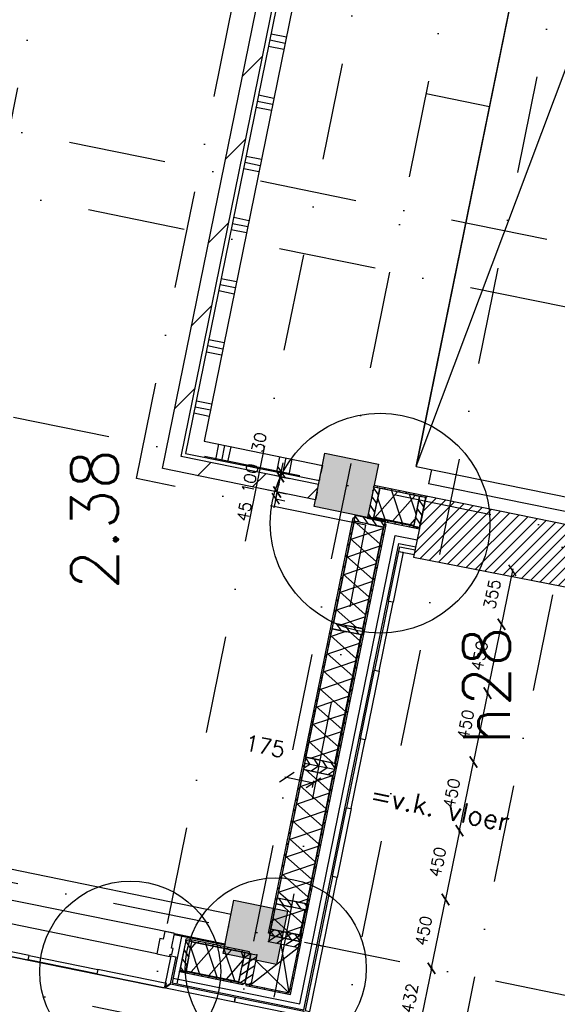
# Model space of a CAD drawing. Extents: x -33346 to 151546, y -8083 to 129543.
# Tile 11 of 68: x 22300 to 25749, y 21973 to 28285. Entities that reach past the tile are written whole.
import ezdxf

# ---------------------------------------------------------------- set-up
doc = ezdxf.new("R2010")
doc.units = 0
doc.header["$LTSCALE"] = 50
doc.header["$MEASUREMENT"] = 0
doc.header["$PDSIZE"] = -1
doc.linetypes.add('DASHDOT', pattern=[25, 12.5, -6.25, 0, -6.25])
doc.linetypes.add('XREF2$0$DASHDOT', pattern=[25, 12.5, -6.25, 0, -6.25])
doc.layers.get('0').update_dxf_attribs({"linetype": 'CONTINUOUS'})
doc.layers.get('DEFPOINTS').update_dxf_attribs({"linetype": 'CONTINUOUS'})
for name, color, linetype in [('_BRANDCOMPART', 6, 'DASHDOT'), ('_DETAILNUMMERS', 4, 'CONTINUOUS'), ('_DETAILNUMMERSTEKST', 4, 'CONTINUOUS'), ('_INSTALLATIES', 4, 'CONTINUOUS'), ('A--A21--_F-23-', 9, 'CONTINUOUS'), ('A--A22--_F123-', 9, 'CONTINUOUS'), ('A--A25--_F-2--', 9, 'CONTINUOUS'), ('A--A28--_F12--', 7, 'CONTINUOUS'), ('A--A42--_F-23-', 9, 'CONTINUOUS'), ('A--L$7A1-_STRAMIEN', 1, 'CONTINUOUS'), ('A--L02-A3-_LOGO', 3, 'CONTINUOUS'), ('A--L21--', 3, 'CONTINUOUS'), ('A--L21--_F-2--', 7, 'CONTINUOUS'), ('A--L21A2_BUITENWAND', 2, 'CONTINUOUS'), ('A--L21D2_BUITENWAND', 2, 'CONTINUOUS'), ('A--L22--_F-2--', 7, 'CONTINUOUS'), ('A--L22--_F-23-', 7, 'CONTINUOUS'), ('A--L22A2_BINNENWAND', 2, 'CONTINUOUS'), ('A--L25--', 7, 'CONTINUOUS'), ('A--L25--_F-23-', 7, 'CONTINUOUS'), ('A--L28--', 7, 'CONTINUOUS'), ('A--L28--_F12--', 7, 'CONTINUOUS'), ('A--L28A4_CONSTRUCTIE', 4, 'CONTINUOUS'), ('A--L31A1_BUITENKOZIJN', 1, 'CONTINUOUS'), ('A--L42--', 7, 'CONTINUOUS'), ('A--L42--_F-23-', 7, 'CONTINUOUS'), ('A--M$1A-_F123-', 1, 'CONTINUOUS'), ('A--T$1A-_F123-_RNR', 4, 'CONTINUOUS'), ('A--T01A-25_TEKST', 2, 'CONTINUOUS'), ('A--T01A-70_TEKST', 5, 'CONTINUOUS'), ('X--LR---_CP', 7, 'CONTINUOUS'), ('XREF2$0$A--L$7A-_STRAMIEN', 1, 'XREF2$0$DASHDOT'), ('XREF2$0$A--T$7A8-_STRAMIEN', 8, 'XREF2$0$DASHDOT')]:
    doc.layers.add(name, color=color, linetype=linetype)
doc.styles.add('ALFA-0_25', font='ROMANS')
doc.styles.add('HIEMSTRA', font='romans.shx')
doc.dimstyles.get("Standard").update_dxf_attribs({"dimscale": 40, "dimtxt": 2.5, "dimasz": 2, "dimexe": 0.3, "dimexo": 0.3, "dimgap": 2, "dimtad": 1, "dimdec": 0, "dimzin": 0, "dimtxsty": 'HIEMSTRA', "dimblk1": 'OBLIQUE', "dimblk2": 'OBLIQUE', "dimsah": 1, "dimcen": -0.09, "dimdle": 0.3, "dimse1": 1, "dimclrd": 2, "dimclre": 2, "dimclrt": 3, "dimazin": 3, "dimtfac": 1, "dimtdec": 4, "dimtofl": 0, "dimtmove": 0, "dimatfit": 3, "dimtvp": 625, "dimtolj": 1, "dimtzin": 0})
doc.dimstyles.new('STANDARD$0', dxfattribs={"dimscale": 50, "dimtxt": 2.5, "dimasz": 2, "dimexe": 2, "dimexo": 0, "dimgap": 2, "dimtad": 1, "dimdec": 0, "dimzin": 0, "dimtxsty": 'ALFA-0_25', "dimblk1": 'OBLIQUE', "dimblk2": 'OBLIQUE', "dimsah": 1, "dimcen": -3, "dimdle": 2, "dimclrd": 1, "dimclre": 1, "dimclrt": 2, "dimazin": 3, "dimtfac": 0.666667, "dimtofl": 0, "dimtmove": 0, "dimatfit": 3, "dimtvp": 0.833333, "dimtolj": 1, "dimtzin": 0})

# ---------------------------------------------------------------- blocks, each defined once
blk = doc.blocks.new('*U824')
at = {"layer": 'A--A22--_F123-', "linetype": 'CONTINUOUS'}
h = blk.add_hatch(dxfattribs=at)
h.set_pattern_fill('ALFALINE', color=256, scale=300, style=0)
h.set_pattern_definition([(45, (-23276.04, -25446.4), (-212.132, 212.132), [])])
h.paths.add_polyline_path([(0, 0), (-59, -39), (803.9, 4197), (852.9, 4187), (901.9, 4177), (59, 39)])
at = {"layer": 'A--L22--_F-2--', "color": 3, "linetype": 'CONTINUOUS'}
for points in [[(-59, -39), (-59, -39), (803.9, 4197), (852.9, 4187)], [(59, 39), (59, 39), (901.9, 4177), (852.9, 4187)]]:
    blk.add_lwpolyline(points, dxfattribs=at)
blk = doc.blocks.new('*U806')
at = {"layer": 'A--A22--_F123-', "linetype": 'CONTINUOUS'}
h = blk.add_hatch(dxfattribs=at)
h.set_pattern_fill('ALFALINE', color=256, scale=300, style=0)
h.set_pattern_definition([(45, (-24207.2, -25256.72), (-212.132, 212.132), [])])
h.paths.add_polyline_path([(0, 0), (-10, -49), (-990.1, 150.7), (-931.2, 189.7), (-872.2, 228.7), (10, 49)])
at = {"layer": 'A--L22--_F-2--', "color": 3, "linetype": 'CONTINUOUS'}
for points in [[(0, 0), (10, 49), (-872.2, 228.7), (-872.2, 228.7)], [(0, 0), (-10, -49), (-990.1, 150.7), (-990.1, 150.7)]]:
    blk.add_lwpolyline(points, dxfattribs=at)
blk = doc.blocks.new('*U801')
at = {"layer": 'A--A22--_F123-', "linetype": 'CONTINUOUS'}
h = blk.add_hatch(dxfattribs=at)
h.set_pattern_fill('ALFAPLST', color=256, scale=400, angle=168.48648, style=0)
h.set_pattern_definition([(168.486, (0, 0), (-79.84, -391.95), []), (168.486, (-8, -39.2), (-79.84, -391.95), []), (168.486, (-15.97, -78.4), (-79.84, -391.95), [])])
h.paths.add_polyline_path([(0, 0), (49, -10), (-768.8, -4024.6), (-827.8, -4063.7), (-886.7, -4102.7), (-49, 10)])
at = {"layer": 'A--L22--_F-23-', "color": 3, "linetype": 'CONTINUOUS'}
for points in [[(0, 0), (-49, 10), (-886.7, -4102.7), (-886.7, -4102.7)], [(0, 0), (49, -10), (-768.8, -4024.6), (-768.8, -4024.6)]]:
    blk.add_lwpolyline(points, dxfattribs=at)
blk = doc.blocks.new('*U800')
at = {"layer": 'A--A22--_F123-', "linetype": 'CONTINUOUS'}
h = blk.add_hatch(dxfattribs=at)
h.set_pattern_fill('ALFAPLST', color=256, scale=400, angle=258.48614, style=0)
h.set_pattern_definition([(258.486, (0, 0), (391.95, -79.84), []), (258.486, (39.2, -8), (391.95, -79.84), []), (258.486, (78.4, -15.97), (391.95, -79.84), [])])
h.paths.add_polyline_path([(0, 0), (-59, -39), (798.7, -213.7), (808.7, -164.7), (818.6, -115.7), (59, 39)])
at = {"layer": 'A--L22--_F-23-', "color": 3, "linetype": 'CONTINUOUS'}
for points in [[(59, 39), (59, 39), (818.6, -115.7), (808.7, -164.7)], [(-59, -39), (-59, -39), (798.7, -213.7), (808.7, -164.7)]]:
    blk.add_lwpolyline(points, dxfattribs=at)
blk = doc.blocks.new('XREF2')
at = {"layer": 'XREF2$0$A--L$7A-_STRAMIEN'}
for p, q in [((-35527.847, 66718.097), (-57057.909, -38976.081)), ((-47754.974, 12905.719), (-58003.336, -37404.971)), ((-47201.343, 12792.944), (-57719.326, -38841.349)), ((-45035.721, -6369.935), (-64767.784, -2350.484)), ((-45395.005, -8133.713), (-65209.382, -4097.495)), ((-45978.842, -10999.853), (-65793.219, -6963.635)), ((-46113.574, -11661.27), (-65845.637, -7641.82))]:
    blk.add_line(p, q, dxfattribs=at)
at = {"layer": 'XREF2$0$A--T$7A8-_STRAMIEN', "color": 8}
for p, q in [((-51334.938, 5401.176), (-60073.364, -37497.015)), ((-47404.652, 4600.571), (-56073.829, -37957.669)), ((-41238.067, -7551.737), (-64929.938, -2725.667))]:
    blk.add_line(p, q, dxfattribs=at)
blk = doc.blocks.new('Q020437-')
at = {"layer": 'A--A28--_F12--', "color": 8}
for points in [[(-175, -175), (-175, 175), (175, 175)], [(-175, -175), (175, 175), (175, -175)]]:
    blk.add_solid(points, dxfattribs=at)
at = {"layer": 'A--L28--_F12--', "color": 3, "linetype": 'CONTINUOUS'}
blk.add_lwpolyline([(-175, -175), (-175, 175), (175, 175), (175, -175)], close=True, dxfattribs=at)
at = {"layer": 'X--LR---_CP'}
for p in [(-175, 0), (-175, 0), (175, 0)]:
    blk.add_point(p, dxfattribs=at)
blk = doc.blocks.new('_OBLIQUE')
at = {"color": 0, "linetype": 'BYBLOCK'}
blk.add_line((-0.5, -0.5), (0.5, 0.5), dxfattribs=at)
blk = doc.blocks.new('*D264')
at = {"color": 2, "linetype": 'BYBLOCK'}
for p, q in [((24001.7, 23431.1), (24184.9, 23393.7)), ((24178.7, 23363.2), (24187.3, 23405.5))]:
    blk.add_line(p, q, dxfattribs=at)
at = {"layer": 'DEFPOINTS', "color": 0, "linetype": 'BYBLOCK'}
for p in [(24004.8, 23386.4), (24184.9, 23393.7), (24176.3, 23351.5)]:
    blk.add_point(p, dxfattribs=at)
at = {"color": 2, "linetype": 'BYBLOCK', "xscale": 80, "yscale": 80, "zscale": 80}
for p, rotation in [((24013.4, 23428.7), 168.4862903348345), ((24184.9, 23393.7), 348.4862903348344)]:
    blk.add_blockref('_OBLIQUE', p, dxfattribs=dict(at, rotation=rotation))
at = {"color": 3, "linetype": 'BYBLOCK', "insert": (23873.8, 23627.2), "char_height": 100, "attachment_point": 5, "rotation": 348.48629, "style": 'HIEMSTRA'}
blk.add_mtext('\\A1;175', dxfattribs=at)
blk = doc.blocks.new('*D265')
at = {"color": 1, "linetype": 'BYBLOCK'}
blk.add_line((24939.8, 22194.9), (25033.2, 22653.5), dxfattribs=at)
at = {"layer": 'DEFPOINTS', "color": 0, "linetype": 'BYBLOCK'}
for p in [(25031.4, 22644.7), (25031.4, 22644.7), (24941.6, 22203.8)]:
    blk.add_point(p, dxfattribs=at)
at = {"color": 1, "linetype": 'BYBLOCK', "xscale": 60, "yscale": 60, "zscale": 60}
for p, rotation in [((25031.4, 22644.7), 78.48999999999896), ((24941.6, 22203.8), 258.4899999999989)]:
    blk.add_blockref('_OBLIQUE', p, dxfattribs=dict(at, rotation=rotation))
at = {"color": 2, "linetype": 'BYBLOCK', "insert": (24890.9, 22443.7), "char_height": 75, "attachment_point": 5, "rotation": 78.49, "style": 'HIEMSTRA'}
blk.add_mtext('\\A1;450', dxfattribs=at)
blk = doc.blocks.new('*D266')
at = {"color": 1, "linetype": 'BYBLOCK'}
blk.add_line((25123, 23094.4), (25029.6, 22635.9), dxfattribs=at)
at = {"layer": 'DEFPOINTS', "color": 0, "linetype": 'BYBLOCK'}
for p in [(25121.2, 23085.6), (25031.4, 22644.7), (25031.4, 22644.7)]:
    blk.add_point(p, dxfattribs=at)
at = {"color": 1, "linetype": 'BYBLOCK', "xscale": 60, "yscale": 60, "zscale": 60}
for p, rotation in [((25121.2, 23085.6), 78.48258066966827), ((25031.4, 22644.7), 258.4825806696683)]:
    blk.add_blockref('_OBLIQUE', p, dxfattribs=dict(at, rotation=rotation))
at = {"color": 2, "linetype": 'BYBLOCK', "insert": (24980.7, 22884.6), "char_height": 75, "attachment_point": 5, "rotation": 78.48258, "style": 'HIEMSTRA'}
blk.add_mtext('\\A1;450', dxfattribs=at)
blk = doc.blocks.new('*D267')
at = {"color": 1, "linetype": 'BYBLOCK'}
blk.add_line((25302.5, 23976.3), (25209.1, 23517.7), dxfattribs=at)
at = {"layer": 'DEFPOINTS', "color": 0, "linetype": 'BYBLOCK'}
for p in [(25300.7, 23967.5), (25210.9, 23526.6), (25210.9, 23526.6)]:
    blk.add_point(p, dxfattribs=at)
at = {"color": 1, "linetype": 'BYBLOCK', "xscale": 60, "yscale": 60, "zscale": 60}
for p, rotation in [((25300.7, 23967.5), 78.4900000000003), ((25210.9, 23526.6), 258.4900000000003)]:
    blk.add_blockref('_OBLIQUE', p, dxfattribs=dict(at, rotation=rotation))
at = {"color": 2, "linetype": 'BYBLOCK', "insert": (25160.3, 23766.5), "char_height": 75, "attachment_point": 5, "rotation": 78.49, "style": 'HIEMSTRA'}
blk.add_mtext('\\A1;450', dxfattribs=at)
blk = doc.blocks.new('*D268')
at = {"color": 1, "linetype": 'BYBLOCK'}
blk.add_line((25119.4, 23076.8), (25212.7, 23535.4), dxfattribs=at)
at = {"layer": 'DEFPOINTS', "color": 0, "linetype": 'BYBLOCK'}
for p in [(25210.9, 23526.6), (25210.9, 23526.6), (25121.2, 23085.6)]:
    blk.add_point(p, dxfattribs=at)
at = {"color": 1, "linetype": 'BYBLOCK', "xscale": 60, "yscale": 60, "zscale": 60}
for p, rotation in [((25210.9, 23526.6), 78.49741933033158), ((25121.2, 23085.6), 258.4974193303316)]:
    blk.add_blockref('_OBLIQUE', p, dxfattribs=dict(at, rotation=rotation))
at = {"color": 2, "linetype": 'BYBLOCK', "insert": (25070.5, 23325.5), "char_height": 75, "attachment_point": 5, "rotation": 78.49742, "style": 'HIEMSTRA'}
blk.add_mtext('\\A1;450', dxfattribs=at)
blk = doc.blocks.new('*D269')
at = {"color": 1, "linetype": 'BYBLOCK'}
blk.add_line((25298.9, 23958.7), (25392.3, 24417.3), dxfattribs=at)
at = {"layer": 'DEFPOINTS', "color": 0, "linetype": 'BYBLOCK'}
for p in [(25390.5, 24408.5), (25390.5, 24408.5), (25300.7, 23967.6)]:
    blk.add_point(p, dxfattribs=at)
at = {"color": 1, "linetype": 'BYBLOCK', "xscale": 60, "yscale": 60, "zscale": 60}
for p, rotation in [((25390.5, 24408.5), 78.48999999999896), ((25300.7, 23967.6), 258.4899999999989)]:
    blk.add_blockref('_OBLIQUE', p, dxfattribs=dict(at, rotation=rotation))
at = {"color": 2, "linetype": 'BYBLOCK', "insert": (25250.1, 24207.5), "char_height": 75, "attachment_point": 5, "rotation": 78.49, "style": 'HIEMSTRA'}
blk.add_mtext('\\A1;450', dxfattribs=at)
blk = doc.blocks.new('*D270')
at = {"layer": 'A--M$1A-_F123-', "color": 1, "linetype": 'CONTINUOUS'}
for p, q in [((25463.3, 24764.7), (25388.8, 24399.6)), ((25399.3, 24406.7), (25399.4, 24406.7))]:
    blk.add_line(p, q, dxfattribs=at)
at = {"layer": 'DEFPOINTS', "color": 0, "linetype": 'CONTINUOUS'}
for p in [(25461.4, 24755.9, 0), (25390.5, 24408.5), (25390.6, 24408.5)]:
    blk.add_point(p, dxfattribs=at)
at = {"layer": 'A--M$1A-_F123-', "color": 1, "linetype": 'CONTINUOUS', "xscale": 60, "yscale": 60, "zscale": 60}
for p, rotation in [((25461.5, 24755.9), 78.4730978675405), ((25390.6, 24408.5), 258.4730978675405)]:
    blk.add_blockref('_OBLIQUE', p, dxfattribs=dict(at, rotation=rotation))
at = {"layer": 'A--M$1A-_F123-', "color": 2, "linetype": 'CONTINUOUS', "insert": (25330.5, 24601.7), "char_height": 75, "attachment_point": 5, "rotation": 78.4731, "style": 'HIEMSTRA'}
blk.add_mtext('\\A1;355', dxfattribs=at)
blk = doc.blocks.new('*D271')
at = {"color": 1, "linetype": 'BYBLOCK'}
blk.add_line((24943.4, 22212.5), (24853.5, 21771.6), dxfattribs=at)
at = {"layer": 'DEFPOINTS', "color": 0, "linetype": 'BYBLOCK'}
for p in [(24941.6, 22203.7), (24855.3, 21780.4), (24855.3, 21780.4)]:
    blk.add_point(p, dxfattribs=at)
at = {"color": 1, "linetype": 'BYBLOCK', "xscale": 60, "yscale": 60, "zscale": 60}
for p, rotation in [((24941.6, 22203.7), 78.48227184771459), ((24855.3, 21780.4), 258.4822718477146)]:
    blk.add_blockref('_OBLIQUE', p, dxfattribs=dict(at, rotation=rotation))
at = {"color": 2, "linetype": 'BYBLOCK', "insert": (24802.9, 22011.5), "char_height": 75, "attachment_point": 5, "rotation": 78.48227, "style": 'HIEMSTRA'}
blk.add_mtext('\\A1;432', dxfattribs=at)
blk = doc.blocks.new('NH40_196')
at = {"layer": 'A--A25--_F-2--'}
h = blk.add_hatch(dxfattribs=at)
h.set_pattern_fill('ALFALINE', color=256, scale=40, style=0, pattern_type=2)
h.set_pattern_definition([(45, (-6, 0), (-28.284, 28.284), [])])
h.paths.add_polyline_path([(0, 0), (0, 196), (40, 196), (40, 0)])
at = {"layer": 'A--L25--_F-23-', "color": 2, "linetype": 'CONTINUOUS'}
blk.add_lwpolyline([(0, 0), (0, 196), (40, 196), (40, 0)], close=True, dxfattribs=at)
at = {"layer": 'X--LR---_CP'}
for p in [(0, 0), (0, 0), (40, 0)]:
    blk.add_point(p, dxfattribs=at)
blk = doc.blocks.new('*U706')
at = {"layer": 'A--A21--_F-23-', "linetype": 'CONTINUOUS'}
h = blk.add_hatch(dxfattribs=at)
h.set_pattern_fill('ALFAISO', color=256, scale=100, angle=348.49483, style=0)
h.set_pattern_definition([(48.495, (-9.97, -49), (-74.89, 66.27), []), (108.495, (-9.97, -49), (-94.835, -31.722), [])])
h.paths.add_polyline_path([(0, 0), (18.9, 93.1), (357.9, 24.1), (339, -69), (320, -162.1), (-18.9, -93.1)])
at = {"layer": 'A--L21--_F-2--', "color": 2, "linetype": 'CONTINUOUS'}
for points in [[(0, 0), (18.9, 93.1), (357.9, 24.1), (339, -69)], [(0, 0), (-18.9, -93.1), (320, -162.1), (339, -69)]]:
    blk.add_lwpolyline(points, dxfattribs=at)
blk = doc.blocks.new('*U705')
at = {"layer": 'A--A42--_F-23-', "linetype": 'CONTINUOUS'}
h = blk.add_hatch(dxfattribs=at)
h.set_pattern_fill('ALFALINE', color=256, scale=40, style=0)
h.set_pattern_definition([(45, (-23752.42, -22097.937), (-28.28427, 28.28427), [])])
h.paths.add_polyline_path([(0, 0), (1, 4.9), (276.5, -51.2), (280.4, -57.1), (284.3, -63), (-1, -4.9)])
at = {"layer": 'A--L42--_F-23-', "color": 2, "linetype": 'CONTINUOUS'}
for points in [[(0, 0), (-1, -4.9), (284.3, -63), (284.3, -63)], [(0, 0), (1, 4.9), (276.5, -51.2), (276.5, -51.2)]]:
    blk.add_lwpolyline(points, dxfattribs=at)
blk = doc.blocks.new('*U704')
at = {"layer": 'A--A42--_F-23-', "linetype": 'CONTINUOUS'}
h = blk.add_hatch(dxfattribs=at)
h.set_pattern_fill('ALFALINE', color=256, scale=40, style=0)
h.set_pattern_definition([(45, (-24032.804, -22040.84), (-28.28427, 28.28427), [])])
h.paths.add_polyline_path([(0, 0), (3.9, -5.9), (75.1, 343.3), (70.2, 344.3), (65.3, 345.3), (-3.9, 5.9)])
at = {"layer": 'A--L42--_F-23-', "color": 2, "linetype": 'CONTINUOUS'}
for points in [[(-3.9, 5.9), (-3.9, 5.9), (65.3, 345.3), (70.2, 344.3)], [(3.9, -5.9), (3.9, -5.9), (75.1, 343.3), (70.2, 344.3)]]:
    blk.add_lwpolyline(points, dxfattribs=at)
blk = doc.blocks.new('*U689')
at = {"layer": 'A--A42--_F-23-', "linetype": 'CONTINUOUS'}
h = blk.add_hatch(dxfattribs=at)
h.set_pattern_fill('ALFALINE', color=256, scale=40, style=0)
h.set_pattern_definition([(45, (-24104.43, -22394.64), (-28.28427, 28.28427), [])])
h.paths.add_polyline_path([(0, 0), (-4.9, 1), (536.4, 2656.4), (541.3, 2655.4), (546.2, 2654.4), (4.9, -1)])
at = {"layer": 'A--L42--_F-23-', "color": 2, "linetype": 'CONTINUOUS'}
for points in [[(0, 0), (-4.9, 1), (536.4, 2656.4), (541.3, 2655.4)], [(0, 0), (4.9, -1), (546.2, 2654.4), (541.3, 2655.4)]]:
    blk.add_lwpolyline(points, dxfattribs=at)
blk = doc.blocks.new('*U688')
at = {"layer": 'A--A21--_F-23-', "linetype": 'CONTINUOUS'}
h = blk.add_hatch(dxfattribs=at)
h.set_pattern_fill('ALFAISO', color=256, scale=100, angle=258.48149, style=0)
h.set_pattern_definition([(318.481, (-48.99, 9.98), (66.286, 74.874), []), (18.481, (-48.99, 9.98), (-31.7, 94.843), [])])
h.paths.add_polyline_path([(0, 0), (93.1, -19), (-39.6, -670.3), (-132.7, -651.3), (-225.8, -632.4), (-93.1, 19)])
at = {"layer": 'A--L21--_F-2--', "color": 2, "linetype": 'CONTINUOUS'}
for points in [[(0, 0), (-93.1, 19), (-225.8, -632.4), (-132.7, -651.3)], [(0, 0), (93.1, -19), (-39.6, -670.3), (-132.7, -651.3)]]:
    blk.add_lwpolyline(points, dxfattribs=at)
blk = doc.blocks.new('*U687')
at = {"layer": 'A--A21--_F-23-', "linetype": 'CONTINUOUS'}
h = blk.add_hatch(dxfattribs=at)
h.set_pattern_fill('ALFAISO', color=256, scale=100, angle=78.48249, style=0)
h.set_pattern_definition([(138.482, (48.99, -9.98), (-66.285, -74.875), []), (198.482, (48.99, -9.98), (31.701, -94.842), [])])
h.paths.add_polyline_path([(0, 0), (-93.1, 19), (74.7, 842.3), (167.8, 823.4), (260.9, 804.4), (93.1, -19)])
at = {"layer": 'A--L21--_F-2--', "color": 2, "linetype": 'CONTINUOUS'}
for points in [[(0, 0), (-93.1, 19), (74.7, 842.3), (167.8, 823.4)], [(0, 0), (93.1, -19), (260.9, 804.4), (167.8, 823.4)]]:
    blk.add_lwpolyline(points, dxfattribs=at)
blk = doc.blocks.new('*U686')
at = {"layer": 'A--A21--_F-23-', "linetype": 'CONTINUOUS'}
h = blk.add_hatch(dxfattribs=at)
h.set_pattern_fill('ALFAISO', color=256, scale=100, angle=78.46699, style=0)
h.set_pattern_definition([(138.467, (48.99, -10), (-66.305, -74.857), []), (198.467, (48.99, -10), (31.676, -94.85), [])])
h.paths.add_polyline_path([(0, 0), (-93.1, 19), (-60, 180.9), (33, 161.9), (126.1, 142.9), (93.1, -19)])
at = {"layer": 'A--L21--_F-2--', "color": 2, "linetype": 'CONTINUOUS'}
for points in [[(0, 0), (-93.1, 19), (-60, 180.9), (33, 161.9)], [(0, 0), (93.1, -19), (126.1, 142.9), (33, 161.9)]]:
    blk.add_lwpolyline(points, dxfattribs=at)
blk = doc.blocks.new('*U685')
at = {"layer": 'A--A21--_F-23-', "linetype": 'CONTINUOUS'}
h = blk.add_hatch(dxfattribs=at)
h.set_pattern_fill('ALFAISO', color=256, scale=100, angle=258.48249, style=0)
h.set_pattern_definition([(318.482, (-48.99, 9.98), (66.285, 74.875), []), (18.482, (-48.99, 9.98), (-31.701, 94.842), [])])
h.paths.add_polyline_path([(0, 0), (93.1, -19), (-74.6, -841.8), (-167.7, -822.8), (-260.8, -803.9), (-93.1, 19)])
at = {"layer": 'A--L21--_F-2--', "color": 2, "linetype": 'CONTINUOUS'}
for points in [[(0, 0), (-93.1, 19), (-260.8, -803.9), (-167.7, -822.8)], [(0, 0), (93.1, -19), (-74.6, -841.8), (-167.7, -822.8)]]:
    blk.add_lwpolyline(points, dxfattribs=at)
blk = doc.blocks.new('*U684')
at = {"layer": 'A--A42--_F-23-', "linetype": 'CONTINUOUS'}
h = blk.add_hatch(dxfattribs=at)
h.set_pattern_fill('ALFALINE', color=256, scale=40, style=0)
h.set_pattern_definition([(45, (-23901.07, -22428.354), (-28.28427, 28.28427), [])])
h.paths.add_polyline_path([(0, 0), (-4.9, 1), (537.8, 2663.8), (542.7, 2662.8), (547.6, 2661.8), (4.9, -1)])
at = {"layer": 'A--L42--_F-23-', "color": 2, "linetype": 'CONTINUOUS'}
for points in [[(0, 0), (-4.9, 1), (537.8, 2663.8), (542.7, 2662.8)], [(0, 0), (4.9, -1), (547.6, 2661.8), (542.7, 2662.8)]]:
    blk.add_lwpolyline(points, dxfattribs=at)
blk = doc.blocks.new('*D373')
at = {"color": 1, "linetype": 'BYBLOCK'}
for p, q in [((14596.4, 22679.6), (23935.9, 20778.6)), ((23928.8, 20788.6), (23928.9, 20789.2))]:
    blk.add_line(p, q, dxfattribs=at)
at = {"layer": 'DEFPOINTS', "color": 0, "linetype": 'BYBLOCK'}
for p in [(14605.1, 22677.1), (23927, 20779.7), (23927.1, 20780.4)]:
    blk.add_point(p, dxfattribs=at)
at = {"color": 1, "linetype": 'BYBLOCK', "xscale": 60, "yscale": 60, "zscale": 60}
for p, rotation in [((14605.3, 22677.8), 168.4952162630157), ((23927.1, 20780.4), 348.4952162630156)]:
    blk.add_blockref('_OBLIQUE', p, dxfattribs=dict(at, rotation=rotation))
at = {"color": 2, "linetype": 'BYBLOCK', "insert": (19285.6, 21824.6), "char_height": 75, "attachment_point": 5, "rotation": 348.49522, "style": 'HIEMSTRA'}
blk.add_mtext('\\A1;9513', dxfattribs=at)
blk = doc.blocks.new('*U656')
at = {"layer": 'A--A42--_F-23-', "linetype": 'CONTINUOUS'}
h = blk.add_hatch(dxfattribs=at)
h.set_pattern_fill('ALFALINE', color=256, scale=40, style=0)
h.set_pattern_definition([(45, (-23774.034, -22303.764), (-28.28427, 28.28427), [])])
h.paths.add_polyline_path([(0, 0), (-1, -4.9), (-408.6, 78), (-407.6, 82.9), (-406.6, 87.8), (1, 4.9)])
at = {"layer": 'A--L42--_F-23-', "color": 2, "linetype": 'CONTINUOUS'}
for points in [[(0, 0), (-1, -4.9), (-408.6, 78), (-407.6, 82.9)], [(0, 0), (1, 4.9), (-406.6, 87.8), (-407.6, 82.9)]]:
    blk.add_lwpolyline(points, dxfattribs=at)
blk = doc.blocks.new('*U655')
at = {"layer": 'A--A42--_F-23-', "linetype": 'CONTINUOUS'}
h = blk.add_hatch(dxfattribs=at)
h.set_pattern_fill('ALFALINE', color=256, scale=40, style=0)
h.set_pattern_definition([(45, (-23733.084, -22101.875), (-28.28427, 28.28427), [])])
h.paths.add_polyline_path([(0, 0), (-1, -4.9), (-408.7, 78.1), (-407.7, 83), (-406.7, 87.9), (1, 4.9)])
at = {"layer": 'A--L42--_F-23-', "color": 2, "linetype": 'CONTINUOUS'}
for points in [[(0, 0), (-1, -4.9), (-408.7, 78.1), (-407.7, 83)], [(0, 0), (1, 4.9), (-406.7, 87.9), (-407.7, 83)]]:
    blk.add_lwpolyline(points, dxfattribs=at)
blk = doc.blocks.new('*D392')
at = {"color": 1, "linetype": 'BYBLOCK'}
for p, q in [((23951.5, 25257.8), (23963.5, 25316.6)), ((23942.5, 25213.7), (23951.5, 25257.8)), ((23951.5, 25257.8), (24010.3, 25245.8)), ((23942.5, 25213.7), (23930.5, 25154.9)), ((23942.5, 25213.7), (24001.3, 25201.7))]:
    blk.add_line(p, q, dxfattribs=at)
at = {"layer": 'DEFPOINTS', "color": 0, "linetype": 'BYBLOCK'}
for p in [(23951.5, 25257.8), (23951.5, 25257.8), (23942.5, 25213.7)]:
    blk.add_point(p, dxfattribs=at)
at = {"color": 1, "linetype": 'BYBLOCK', "xscale": 60, "yscale": 60, "zscale": 60}
for p, rotation in [((23951.5, 25257.8), 258.4862903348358), ((23942.5, 25213.7), 78.48629033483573)]:
    blk.add_blockref('_OBLIQUE', p, dxfattribs=dict(at, rotation=rotation))
at = {"color": 2, "linetype": 'BYBLOCK', "insert": (23739.5, 25131.9), "char_height": 75, "attachment_point": 5, "rotation": 78.48629, "style": 'ALFA-0_25'}
blk.add_mtext('\\A1;45', dxfattribs=at)
blk = doc.blocks.new('*D393')
at = {"color": 1, "linetype": 'BYBLOCK'}
for p, q in [((23971.5, 25355.8), (23983.4, 25414.6)), ((23971.5, 25355.8), (23912.7, 25367.7)), ((23951.5, 25257.8), (23971.5, 25355.8)), ((23951.5, 25257.8), (23892.7, 25269.8)), ((23951.5, 25257.8), (23939.5, 25199))]:
    blk.add_line(p, q, dxfattribs=at)
at = {"layer": 'DEFPOINTS', "color": 0, "linetype": 'BYBLOCK'}
for p in [(23971.5, 25355.8), (23971.5, 25355.8), (23951.5, 25257.8)]:
    blk.add_point(p, dxfattribs=at)
at = {"color": 1, "linetype": 'BYBLOCK', "xscale": 60, "yscale": 60, "zscale": 60}
for p, rotation in [((23971.5, 25355.8), 258.4862903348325), ((23951.5, 25257.8), 78.48629033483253)]:
    blk.add_blockref('_OBLIQUE', p, dxfattribs=dict(at, rotation=rotation))
at = {"color": 2, "linetype": 'BYBLOCK', "insert": (23777.8, 25344.2), "char_height": 75, "attachment_point": 5, "rotation": 78.48629, "style": 'ALFA-0_25'}
blk.add_mtext('\\A1;100', dxfattribs=at)
blk = doc.blocks.new('*D394')
at = {"color": 1, "linetype": 'BYBLOCK'}
for p, q in [((23977.4, 25385.2), (23989.4, 25444)), ((23968.4, 25387), (24036.2, 25373.2)), ((23971.5, 25355.8), (23977.4, 25385.2)), ((23971.5, 25355.8), (23959.5, 25297)), ((23962.4, 25357.6), (24030.3, 25343.8))]:
    blk.add_line(p, q, dxfattribs=at)
at = {"layer": 'DEFPOINTS', "color": 0, "linetype": 'BYBLOCK'}
for p in [(23968.4, 25387), (23977.4, 25385.2), (23962.4, 25357.6)]:
    blk.add_point(p, dxfattribs=at)
at = {"color": 1, "linetype": 'BYBLOCK', "xscale": 60, "yscale": 60, "zscale": 60}
for p, rotation in [((23971.5, 25355.8), 78.4862903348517), ((23977.4, 25385.2), 258.4862903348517)]:
    blk.add_blockref('_OBLIQUE', p, dxfattribs=dict(at, rotation=rotation))
at = {"color": 2, "linetype": 'BYBLOCK', "insert": (23836, 25574.6), "char_height": 75, "attachment_point": 5, "rotation": 78.48629, "style": 'ALFA-0_25'}
blk.add_mtext('\\A1;30', dxfattribs=at)
blk = doc.blocks.new('*U532')
at = {"layer": 'A--A21--_F-23-', "linetype": 'CONTINUOUS'}
h = blk.add_hatch(dxfattribs=at)
h.set_pattern_fill('ALFAISO', color=256, scale=100, angle=168.4904, style=0)
h.set_pattern_definition([(228.49, (9.98, 48.99), (74.884, -66.275), []), (288.49, (9.98, 48.99), (94.838, 31.715), [])])
h.paths.add_polyline_path([(0, 0), (-19, -93.1), (-274.2, -41.1), (-255.2, 52), (-236.3, 145.1), (19, 93.1)])
at = {"layer": 'A--L21--_F-2--', "color": 2, "linetype": 'CONTINUOUS'}
for points in [[(0, 0), (19, 93.1), (-236.3, 145.1), (-255.2, 52)], [(0, 0), (-19, -93.1), (-274.2, -41.1), (-255.2, 52)]]:
    blk.add_lwpolyline(points, dxfattribs=at)
blk = doc.blocks.new('*U524')
at = {"layer": 'A--A42--_F-23-', "linetype": 'CONTINUOUS'}
h = blk.add_hatch(dxfattribs=at)
h.set_pattern_fill('ALFALINE', color=256, scale=40, style=0)
h.set_pattern_definition([(45, (-24905.603, -25225.963), (-28.28427, 28.28427), [])])
h.paths.add_polyline_path([(0, 0), (-1, -4.9), (-334.6, 63.1), (-333.6, 68), (-332.6, 72.9), (1, 4.9)])
at = {"layer": 'A--L42--_F-23-', "color": 2, "linetype": 'CONTINUOUS'}
for points in [[(0, 0), (-1, -4.9), (-334.6, 63.1), (-333.6, 68)], [(0, 0), (1, 4.9), (-332.6, 72.9), (-333.6, 68)]]:
    blk.add_lwpolyline(points, dxfattribs=at)
blk = doc.blocks.new('*U523')
at = {"layer": 'A--A42--_F-23-', "linetype": 'CONTINUOUS'}
h = blk.add_hatch(dxfattribs=at)
h.set_pattern_fill('ALFALINE', color=256, scale=40, style=0)
h.set_pattern_definition([(45, (-24864.49, -25024.108), (-28.28427, 28.28427), [])])
h.paths.add_polyline_path([(0, 0), (-1, -4.9), (-334.6, 63.1), (-333.6, 68), (-332.6, 72.9), (1, 4.9)])
at = {"layer": 'A--L42--_F-23-', "color": 2, "linetype": 'CONTINUOUS'}
for points in [[(0, 0), (-1, -4.9), (-334.6, 63.1), (-333.6, 68)], [(0, 0), (1, 4.9), (-332.6, 72.9), (-333.6, 68)]]:
    blk.add_lwpolyline(points, dxfattribs=at)

msp = doc.modelspace()

# ---------------------------------------------------------------- hatches: boundary and pattern name
at = {"layer": 'A--L$7A1-_STRAMIEN'}
h = msp.add_hatch(dxfattribs=at)
h.set_pattern_fill('ANSI31', color=256, scale=400, style=0)
h.set_pattern_definition([(45, (-27.327, 5.55), (-35.35534, 35.35534), [])])
h.paths.add_polyline_path([(24826.8, 24839), (27035.2, 24407.5), (27111.3, 24781.8), (24906.6, 25230.9)])

# ---------------------------------------------------------------- linework, layer by layer
at = {"layer": '_BRANDCOMPART'}
msp.add_lwpolyline([(23691, 20792), (23941.9, 22067), (23942, 22067.3), (24521.2, 25043.9), (23048.6, 25343.6), (25599.2, 37865.5), (25599.2, 37865.5), (39355.5, 37865.5), (39355.5, 37865.5), (39355.5, 28729.3)], dxfattribs=at)
at = {"layer": '_DETAILNUMMERS'}
for centre, radius in [((24612, 25057.7, -0.7), 704.5), ((23009.2, 22182.7), 580.4), ((23942.4, 22203.1), 580.4)]:
    msp.add_circle(centre, radius, dxfattribs=at)
at = {"layer": '_INSTALLATIES', "linetype": 'CONTINUOUS'}
msp.add_line((24844, 25421.5), (28407.8, 34901), dxfattribs=at)
msp.add_lwpolyline([(26411.8, 25102.2), (28407.8, 34901), (26840, 35220.4), (24844, 25421.5), (26411.8, 25102.2)], close=True, dxfattribs=at)
at = {"layer": 'A--L$7A1-_STRAMIEN', "color": 2}
for p, q in [((24844, 25421.5), (27675.9, 39327.6)), ((24941.7, 25402.5), (24922.5, 25310)), ((26196.4, 25050.5), (24922.5, 25310))]:
    msp.add_line(p, q, dxfattribs=at)
at = {"layer": 'A--L$7A1-_STRAMIEN'}
msp.add_line((24906.7, 27812.4), (25313.4, 27729.6), dxfattribs=at)
at = {"layer": 'A--L$7A1-_STRAMIEN', "color": 3, "elevation": 0}
msp.add_lwpolyline([(24826.8, 24839), (27035.2, 24407.5), (27111.3, 24781.8), (24906.6, 25230.9)], close=True, dxfattribs=at)
at = {"layer": 'A--L02-A3-_LOGO'}
msp.add_line((24731.8, 24876.7), (24737.8, 24906, 0), dxfattribs=at)
at = {"layer": 'A--L21--'}
for p, q in [((24731.8, 24876.7), (24830.4, 24856.7, 0)), ((24737.8, 24906, 0), (24836.3, 24886, 0))]:
    msp.add_line(p, q, dxfattribs=at)
for points in [[(24759.7, 24871), (24694.8, 24550.2), (24665.4, 24556.2), (24731.8, 24876.7)], [(24605, 24109.2), (24694.8, 24550.2), (24665.4, 24556.2), (24575.6, 24115.2)], [(24605, 24109.2), (24515.2, 23668.3), (24485.8, 23674.3), (24575.6, 24115.2)], [(24425.5, 23227.3), (24515.2, 23668.3), (24485.8, 23674.3), (24396.1, 23233.3)], [(24425.5, 23227.3), (24335.7, 22786.4), (24306.3, 22792.4), (24396.1, 23233.3)], [(24245.9, 22345.4), (24335.7, 22786.4), (24306.3, 22792.4), (24216.5, 22351.4)], [(24216.5, 22351.4), (24131.1, 21932), (24160.5, 21926), (24160.5, 21926), (24245.9, 22345.4), (24234.1, 22347.8)], [(23231.5, 22084.5), (23272, 22283.5), (23301.4, 22277.5), (23266, 22104), (23235.4, 22083.7)], [(23683.1, 22017.1), (23267.6, 22101.7), (23236.9, 22081.4), (23236.1, 22077.5), (23677.1, 21987.7), (23679.3, 21998.6)], [(23677.1, 21987.7), (24118, 21897.9), (24124, 21927.3), (23683.1, 22017.1)]]:
    msp.add_lwpolyline(points, close=True, dxfattribs=at)
at = {"layer": 'A--L21--', "color": 8, "linetype": 'CONTINUOUS'}
for points in [[(21913.3, 22346.8), (22354.2, 22257), (22360.2, 22286.4), (21919.3, 22376.2)], [(22795.2, 22167.3), (22354.2, 22257), (22360.2, 22286.4), (22801.2, 22196.7)], [(22795.2, 22167.3), (23236.1, 22077.5), (23242.1, 22106.9), (22801.2, 22196.7)]]:
    msp.add_lwpolyline(points, close=True, dxfattribs=at)
at = {"layer": 'A--L21A2_BUITENWAND', "color": 2, "linetype": 'CONTINUOUS'}
for p, q in [((23338.1, 22407.8), (23277.4, 22109.9)), ((23365.5, 22381.8), (23308.8, 22103.5))]:
    msp.add_line(p, q, dxfattribs=at)
for points in [[(23293, 22427.1), (23230.4, 22439.9), (23220.2, 22389.9), (23199.6, 22394.1), (23179.9, 22297.1), (23263.1, 22280.2), (23266.1, 22294.9), (23275.9, 22292.9), (23283.7, 22331.1), (23273.9, 22333.1)], [(23293, 22427.1), (23617.4, 22361.1), (23615.4, 22351.3), (23291.1, 22417.3)]]:
    msp.add_lwpolyline(points, close=True, dxfattribs=at)
at = {"layer": 'A--L21D2_BUITENWAND'}
msp.add_line((21048.1, 22523.1), (23227.3, 22079.3), dxfattribs=at)
at = {"layer": 'A--L22A2_BINNENWAND', "color": 2, "linetype": 'CONTINUOUS'}
for p, q in [((24097.1, 21975.7), (24708.8, 24979.3, 0)), ((24708.8, 24979.3, 0), (24849.5, 24950.6, 0)), ((24122.1, 21938), (24731, 24927.8, 0)), ((24731, 24927.8, 0), (24840.3, 24905.6, 0)), ((23974.3, 22359.9), (24027, 22047.1)), ((24088, 22336.8), (23782.9, 22096.8)), ((23815.1, 22254.6), (24027, 22047.1)), ((23277.4, 22110), (24122.1, 21938)), ((23283.8, 22141.3), (24097.1, 21975.7))]:
    msp.add_line(p, q, dxfattribs=at)
at = {"layer": 'A--L22A2_BINNENWAND'}
msp.add_line((20880.3, 23118.7), (23655.9, 22550.5), dxfattribs=at)
at = {"layer": 'A--L28A4_CONSTRUCTIE'}
msp.add_line((24122.1, 21937.9), (24134.9, 22000.9), dxfattribs=at)
at = {"layer": 'A--L31A1_BUITENKOZIJN'}
for p, q in [((23288.2, 22428.1), (21178.4, 22857.7)), ((23179.9, 22297.1), (21169.1, 22706.6))]:
    msp.add_line(p, q, dxfattribs=at)

# ---------------------------------------------------------------- block references
at = {"layer": 'A--L21--', "linetype": 'CONTINUOUS'}
for name, p in [('*U824', (23276, 25446.4)), ('*U801', (24251.2, 29607.6)), ('*U800', (23423.5, 25543.9)), ('*U806', (24207.2, 25256.7)), ('*U532', (24846.5, 25136)), ('*U688', (24537.8, 25051.6)), ('*U687', (24229.3, 23537.7)), ('*U685', (24213.3, 23459.3)), ('*U686', (24004.6, 22435.4)), ('*U706', (23385.7, 22280.8))]:
    msp.add_blockref(name, p, dxfattribs=at)
at = {"layer": 'A--L25--', "xscale": -1}
for p, rotation in [((24571.1, 25089), 348.49), ((24865.5, 25029.1, 0), 348.49), ((24120.2, 23478.3), 258.4899999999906), ((23896, 22375.9), 258.49), ((23903.9, 22415.1), 258.49), ((23365.5, 22381.8), 168.49)]:
    msp.add_blockref('NH40_196', p, dxfattribs=dict(at, rotation=rotation))
at = {"layer": 'A--L25--'}
for p, rotation in [((24452.7, 25109.8), 258.4825806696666), ((24312, 24419.2), 258.4825806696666), ((24136.2, 23556.7), 258.4825806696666), ((23952.6, 22655.5), 258.4825806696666), ((23911.5, 22454.4), 258.4825806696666), ((23782.9, 22296.9), 168.49), ((23822.1, 22288.9), 168.49)]:
    msp.add_blockref('NH40_196', p, dxfattribs=dict(at, rotation=rotation))
at = {"layer": 'A--L28--', "linetype": 'CONTINUOUS'}
for p, rotation in [((24394.7, 25300.2), 168.4862903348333), ((23810.8, 22434), 168.486290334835)]:
    msp.add_blockref('Q020437-', p, dxfattribs=dict(at, rotation=rotation))
at = {"layer": 'A--L42--'}
for name, p in [('*U524', (24905.6, 25226)), ('*U523', (24864.5, 25024.1)), ('*U689', (24104.4, 22394.6)), ('*U704', (24032.8, 22040.8)), ('*U705', (23752.4, 22097.9))]:
    msp.add_blockref(name, p, dxfattribs=at)
at = {"layer": 'A--L42--', "linetype": 'CONTINUOUS'}
for name, p in [('*U684', (23901.1, 22428.4)), ('*U656', (23774, 22303.8)), ('*U655', (23733.1, 22101.9))]:
    msp.add_blockref(name, p, dxfattribs=at)
at = {"layer": 'A--T01A-70_TEKST', "color": 4}
msp.add_blockref('XREF2', (75617.3, 32246.9), dxfattribs=at)

# ---------------------------------------------------------------- texts
at = {"layer": '_DETAILNUMMERSTEKST', "style": 'ALFA-0_25'}
msp.add_text('h28', height=300, rotation=90, dxfattribs=at).set_placement((25444, 23637, -0.7))
at = {"layer": 'A--T$1A-_F123-_RNR', "style": 'ALFA-0_25'}
msp.add_text('2.38', height=300, rotation=90, dxfattribs=at).set_placement((22929.8, 24631.5))
at = {"layer": 'A--T01A-25_TEKST', "style": 'HIEMSTRA'}
msp.add_text('=v.k. vloer', height=125, rotation=348.49, dxfattribs=at).set_placement((24538.5, 23260.2))

# ---------------------------------------------------------------- dimensions: what is measured, and where the dimension line sits
at = {"layer": 'A--M$1A-_F123-', "linetype": 'CONTINUOUS'}
for base, p1, p2, picture, middle in [((23977.4, 25385.2), (23962.4, 25357.6), (23968.4, 25387), '*D394', (23836, 25574.6)), ((23951.5, 25257.8), (23942.5, 25213.7), (23951.5, 25257.8), '*D392', (23739.5, 25131.9))]:
    dim = msp.add_linear_dim(base=base, p1=p1, p2=p2, angle=78.48629, dimstyle='STANDARD$0', override={"dimscale": 30, "dimclrd": 1, "dimclre": 1, "dimclrt": 2}, dxfattribs=at)
    dim.commit()
    dim.dimension.update_dxf_attribs({"geometry": picture, "text_midpoint": middle, "dimtype": 161})
for p1, p2, distance, dimstyle, picture, middle in [((23951.5, 25257.8), (23971.5, 25355.8), 0, 'STANDARD$0', '*D393', (23777.8, 25344.2)), ((25461.4, 24755.9, 0), (25390.5, 24408.5), 0.1, 'STANDARD', '*D270', (25330.5, 24601.7)), ((25300.7, 23967.6), (25390.5, 24408.5), 0, 'STANDARD', '*D269', (25250.1, 24207.5)), ((25300.7, 23967.5), (25210.9, 23526.6), 0, 'STANDARD', '*D267', (25160.3, 23766.5)), ((25121.2, 23085.6), (25210.9, 23526.6), 0, 'STANDARD', '*D268', (25070.5, 23325.5)), ((25121.2, 23085.6), (25031.4, 22644.7), 0, 'STANDARD', '*D266', (24980.7, 22884.6)), ((14605.1, 22677.1), (23927, 20779.7), 0.7, 'STANDARD', '*D373', (19285.6, 21824.6)), ((24941.6, 22203.8), (25031.4, 22644.7), 0, 'STANDARD', '*D265', (24890.9, 22443.7)), ((24941.6, 22203.7), (24855.3, 21780.4), 0, 'STANDARD', '*D271', (24802.9, 22011.5))]:
    dim = msp.add_aligned_dim(p1=p1, p2=p2, distance=distance, dimstyle=dimstyle, override={"dimscale": 30, "dimclrd": 1, "dimclre": 1, "dimclrt": 2}, dxfattribs=at)
    dim.commit()
    dim.dimension.update_dxf_attribs({"geometry": picture, "text_midpoint": middle})
dim = msp.add_linear_dim(base=(24184.9, 23393.7), p1=(24004.8, 23386.4), p2=(24176.3, 23351.5), angle=348.48629, dimstyle='STANDARD', dxfattribs=at)
dim.commit()
dim.dimension.update_dxf_attribs({"geometry": '*D264', "text_midpoint": (23873.8, 23627.2), "dimtype": 161})

doc.saveas('drawing.dxf')
